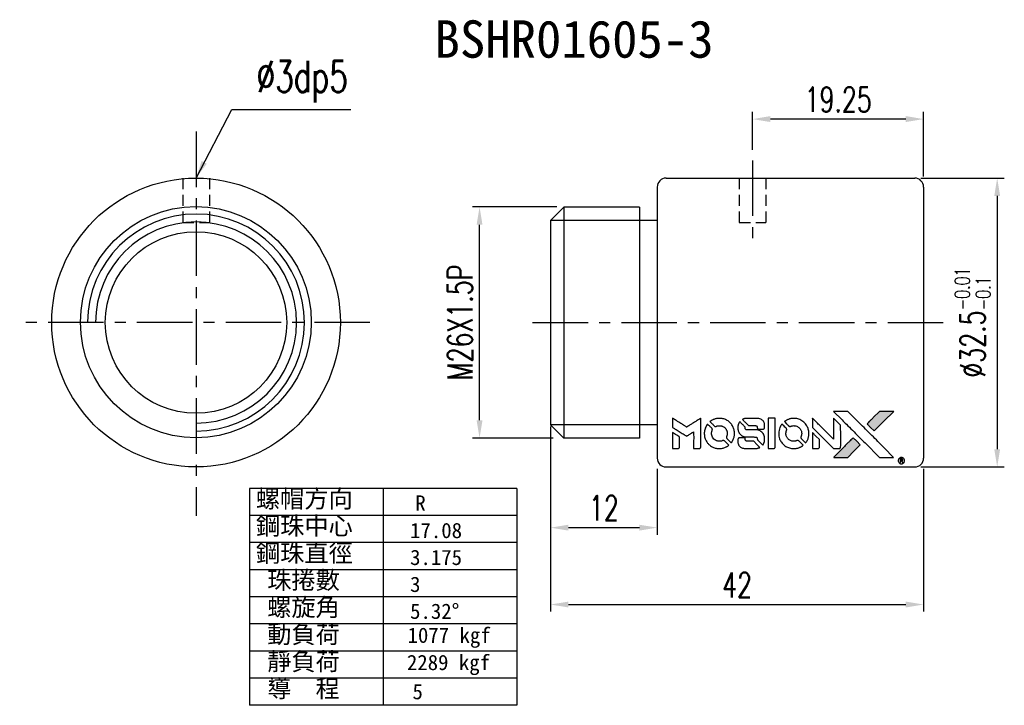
# Model space of a CAD drawing. Extents: x -167 to 168, y 56 to 155.
import ezdxf

# ---------------------------------------------------------------- set-up
doc = ezdxf.new("R2010")
doc.units = 0
doc.header["$MEASUREMENT"] = 0
doc.linetypes.add('CENTER', pattern=[2, 1.25, -0.25, 0.25, -0.25])
doc.linetypes.add('HIDDEN', pattern=[0.375, 0.25, -0.125])
doc.layers.get('0').update_dxf_attribs({"linetype": 'CONTINUOUS'})
for name, color, linetype in [('CEN', 1, 'CENTER'), ('CL', 1, 'CENTER'), ('DIM', 4, 'CONTINUOUS'), ('HID', 2, 'HIDDEN'), ('OUT', 3, 'CONTINUOUS')]:
    doc.layers.add(name, color=color, linetype=linetype)
doc.styles.add('DIM-7', font='SIMPLEX.shx', dxfattribs={"width": 0.7, "bigfont": 'chineset.shx'})
doc.styles.add('T', font='kaiu.ttf')
doc.dimstyles.new('CNS', dxfattribs={"dimtxt": 3.5, "dimasz": 2.5, "dimexe": 1, "dimexo": 1.5, "dimgap": 0.09, "dimtad": 0, "dimdsep": 46, "dimtxsty": 'DIM-7', "dimcen": 0.09, "dimclrd": 1, "dimclre": 1, "dimclrt": 4, "dimadec": 0, "dimazin": 0, "dimtfac": 1, "dimtix": 1, "dimtmove": 2, "dimatfit": 3, "dimfxl": 1, "dimtvp": 0.971429, "dimtolj": 1, "dimarcsym": 0})

# ---------------------------------------------------------------- blocks, each defined once
blk = doc.blocks.new('*D4')
at = {"layer": 'DIM', "color": 7, "lineweight": -2, "transparency": 16777216}
for p, q in [((158.88, 115), (168.27, 115)), ((167.47, 113), (167.47, 84.5)), ((158.88, 82.5), (168.27, 82.5))]:
    blk.add_line(p, q, dxfattribs=at)
at = {"layer": 'DIM', "color": 7, "transparency": 16777216}
for points in [[(167.14, 113), (167.8, 113), (167.47, 115)], [(167.14, 84.5), (167.8, 84.5), (167.47, 82.5)]]:
    blk.add_solid(points, dxfattribs=at)
at = {"layer": 'DIM', "color": 7, "transparency": 16777216, "insert": (164.71, 98.75), "char_height": 2.8, "attachment_point": 5, "rotation": 90, "style": 'DIM-7'}
blk.add_mtext('\\A1;%%c32.5{\\H1.68;\\S-0.01^ -0.1;}', dxfattribs=at)
blk = doc.blocks.new('*D2')
at = {"layer": 'DIM', "color": 7, "lineweight": -2, "transparency": 16777216}
for p, q in [((117.18, 87.05), (117.18, 74.87)), ((129.18, 82.3), (129.18, 74.87)), ((119.18, 75.67), (127.18, 75.67))]:
    blk.add_line(p, q, dxfattribs=at)
at = {"layer": 'DIM', "color": 7, "transparency": 16777216}
for points in [[(119.18, 76), (119.18, 75.34), (117.18, 75.67)], [(127.18, 76), (127.18, 75.34), (129.18, 75.67)]]:
    blk.add_solid(points, dxfattribs=at)
at = {"layer": 'DIM', "color": 7, "transparency": 16777216, "insert": (123.18, 77.87), "char_height": 2.8, "attachment_point": 5, "style": 'DIM-7'}
blk.add_mtext('\\A1;12', dxfattribs=at)
blk = doc.blocks.new('*D1')
at = {"layer": 'DIM', "color": 7, "lineweight": -2, "transparency": 16777216}
for p, q in [((117.18, 86.05), (117.18, 66.22)), ((159.18, 82.3), (159.18, 66.22)), ((119.18, 67.02), (157.18, 67.02))]:
    blk.add_line(p, q, dxfattribs=at)
at = {"layer": 'DIM', "color": 7, "transparency": 16777216}
for points in [[(119.18, 67.35), (119.18, 66.69), (117.18, 67.02)], [(157.18, 67.35), (157.18, 66.69), (159.18, 67.02)]]:
    blk.add_solid(points, dxfattribs=at)
at = {"layer": 'DIM', "color": 7, "transparency": 16777216, "insert": (138.18, 69.22), "char_height": 2.8, "attachment_point": 5, "style": 'DIM-7'}
blk.add_mtext('\\A1;42', dxfattribs=at)
blk = doc.blocks.new('*D3')
at = {"layer": 'DIM', "color": 7, "lineweight": -2, "transparency": 16777216}
for p, q in [((117.89, 111.75), (108.38, 111.75)), ((109.18, 87.75), (109.18, 109.75)), ((117.48, 85.75), (108.38, 85.75))]:
    blk.add_line(p, q, dxfattribs=at)
at = {"layer": 'DIM', "color": 7, "transparency": 16777216}
for points in [[(108.85, 109.75), (109.51, 109.75), (109.18, 111.75)], [(108.85, 87.75), (109.51, 87.75), (109.18, 85.75)]]:
    blk.add_solid(points, dxfattribs=at)
at = {"layer": 'DIM', "color": 7, "transparency": 16777216, "insert": (106.98, 98.75), "char_height": 2.8, "attachment_point": 5, "rotation": 90, "style": 'DIM-7'}
blk.add_mtext('\\A1;M26X1.5P', dxfattribs=at)
blk = doc.blocks.new('*D6')
at = {"layer": 'DIM', "color": 7, "lineweight": -2, "transparency": 16777216}
for p, q in [((139.93, 118.2), (139.93, 122.44)), ((159.18, 115.2), (159.18, 122.44)), ((157.18, 121.64), (141.93, 121.64))]:
    blk.add_line(p, q, dxfattribs=at)
at = {"layer": 'DIM', "color": 7, "transparency": 16777216}
for points in [[(141.93, 121.98), (141.93, 121.31), (139.93, 121.64)], [(157.18, 121.98), (157.18, 121.31), (159.18, 121.64)]]:
    blk.add_solid(points, dxfattribs=at)
at = {"layer": 'DIM', "color": 7, "transparency": 16777216, "insert": (149.56, 123.84), "char_height": 2.8, "attachment_point": 5, "style": 'DIM-7'}
blk.add_mtext('\\A1;19.25', dxfattribs=at)

msp = doc.modelspace()

# ---------------------------------------------------------------- hatches: boundary and pattern name
at = {"linetype": 'Continuous'}
h = msp.add_hatch(color=0, dxfattribs=at)
h.dxf.hatch_style = 1
h.paths.add_polyline_path([(155.818, 88.755), (155.013, 88.755), (154.208, 88.755), (153.514, 88.056, 0.000288), (153.248, 87.788, 0.000479), (153.025, 87.562, 0.000013), (152.822, 87.356, 0.197177), (152.821, 87.353, 0.1112764), (152.821, 87.351, 0.0015954), (153.067, 87.103, 0.0005055), (153.22, 86.95), (153.619, 86.551), (154.719, 87.653)])
h.paths.add_polyline_path([(151.344, 84.28), (152.049, 84.985), (151.649, 85.385, 0.000476), (151.495, 85.538, 0.0015067), (151.246, 85.784, 0.2256647), (151.243, 85.784, 0.0011115), (150.906, 85.449, 0.0003511), (150.698, 85.24, 0.000108), (149.816, 84.355, 0.0006916), (149.371, 83.906, 0.0000771), (149.063, 83.595, 0.1975269), (149.059, 83.584, 0.2961744), (149.062, 83.58, 0.0041949), (149.456, 83.576, 0.0005293), (149.849, 83.575), (150.639, 83.575)])

# ---------------------------------------------------------------- linework, layer by layer
at = {"color": 0}
for points in [[(150.006, 87.787, -0.000056), (150.488, 87.304, -0.000021), (151.163, 86.626, -0.000021), (151.9, 85.889, -0.000025), (152.59, 85.197), (154.207, 83.575), (155.008, 83.577), (155.81, 83.579), (154.729, 84.667, 0.000274), (154.209, 85.19, 0.000123), (153.526, 85.876, 0.000121), (152.803, 86.601, 0.000165), (152.151, 87.255), (150.653, 88.755), (149.846, 88.755), (149.039, 88.755)], [(153.514, 88.056, 0.000288), (153.248, 87.788, 0.000479), (153.025, 87.561, 0.000013), (152.822, 87.356, 0.197177), (152.821, 87.353, 0.197497), (152.822, 87.35, 0.00004), (152.938, 87.233, 0.000836), (153.067, 87.103, 0.000505), (153.22, 86.95), (153.619, 86.551), (154.719, 87.653), (155.818, 88.755), (155.013, 88.755), (154.208, 88.755)], [(130.898, 87.465), (130.898, 86.952), (131.039, 86.866, -0.000297), (131.125, 86.813, -0.000037), (131.313, 86.698, -0.000043), (131.536, 86.562, -0.000036), (131.773, 86.416, 0.000044), (132.006, 86.273, 0.000063), (132.213, 86.146, 0.000035), (132.388, 86.039, 0.0009), (132.436, 86.01), (132.504, 85.969), (132.594, 86.024, 0.001175), (132.646, 86.056, 0.000208), (132.743, 86.116, 0.000225), (132.857, 86.187, 0.000203), (132.974, 86.261, -0.000711), (133.087, 86.331, -0.001119), (133.183, 86.39, -0.000263), (133.268, 86.442, -0.04589), (133.277, 86.447, -0.519312), (133.286, 86.441, -0.001914), (133.288, 86.304, -0.003124), (133.29, 86.077, -0.000285), (133.29, 85.512), (133.29, 84.573), (133.618, 84.573, 0.001727), (133.853, 84.574, 0.025279), (133.935, 84.579, 0.073886), (133.984, 84.591, 0.07426), (134.026, 84.617, 0.03264), (134.037, 84.628, 0.01784), (134.049, 84.642, 0.017712), (134.06, 84.657, 0.026854), (134.069, 84.671), (134.086, 84.704), (134.088, 86.342), (134.09, 87.981), (134.072, 87.969, -0.004595), (134.059, 87.961, -0.00016), (134.01, 87.93, -0.000298), (133.951, 87.893, -0.000208), (133.884, 87.852, 0.000986), (133.689, 87.731, 0.00025), (133.372, 87.533, 0.000268), (133.035, 87.321, 0.000436), (132.749, 87.141, -0.002932), (132.655, 87.083, -0.004718), (132.573, 87.034, -0.001113), (132.502, 86.992, -0.227179), (132.494, 86.991, -0.045982), (132.486, 86.995, -0.000145), (132.391, 87.054, -0.000825), (132.283, 87.121, -0.000517), (132.156, 87.199, 0.000056), (131.723, 87.468, 0.000289), (131.484, 87.617, 0.000481), (131.305, 87.727, 0.000418), (131.118, 87.842), (130.898, 87.978)], [(136.011, 87.962, 0.024131), (135.865, 87.939, 0.022344), (135.718, 87.903, 0.021883), (135.573, 87.852, 0.020884), (135.43, 87.788, 0.010669), (135.348, 87.746, 0.010389), (135.268, 87.699, 0.010913), (135.197, 87.654, 0.022227), (135.143, 87.614), (135.124, 87.598), (135.381, 87.345, 0.002452), (135.482, 87.247, 0.003628), (135.571, 87.163, 0.001662), (135.648, 87.091, 0.070159), (135.666, 87.078, 0.047671), (135.681, 87.073, 0.018624), (135.702, 87.068, 0.017921), (135.726, 87.064, 0.018804), (135.749, 87.062, 0.018255), (135.781, 87.061, 0.041312), (135.806, 87.063, 0.037164), (135.831, 87.07, 0.012342), (135.866, 87.083, -0.015101), (135.952, 87.115, -0.035998), (136.018, 87.132, -0.033244), (136.089, 87.14, -0.011249), (136.193, 87.142, -0.004059), (136.277, 87.142, -0.019693), (136.325, 87.139, -0.027943), (136.364, 87.133, -0.014411), (136.413, 87.121, -0.033089), (136.528, 87.082, -0.033887), (136.636, 87.028, -0.034021), (136.735, 86.96, -0.033942), (136.824, 86.879, -0.02816), (136.904, 86.787, -0.035032), (136.966, 86.692, -0.035269), (137.015, 86.59, -0.029196), (137.052, 86.476, -0.037862), (137.076, 86.344, -0.043657), (137.078, 86.217, -0.043064), (137.059, 86.089, -0.035184), (137.016, 85.958, 0.033699), (136.996, 85.895, 0.052815), (136.988, 85.84, 0.059167), (136.992, 85.788, 0.058972), (137.008, 85.739, 0.059208), (137.032, 85.701, 0.021125), (137.074, 85.653, 0.008691), (137.152, 85.573, 0.000851), (137.343, 85.385, 0.001873), (137.441, 85.289, 0.013884), (137.489, 85.245, 0.022355), (137.519, 85.222, 0.341453), (137.531, 85.222, 0.073011), (137.555, 85.249, 0.004587), (137.614, 85.339, 0.00748), (137.671, 85.433, 0.016837), (137.712, 85.505, 0.028606), (137.789, 85.683, 0.031352), (137.844, 85.862, 0.031004), (137.876, 86.049, 0.0268), (137.886, 86.248, 0.026698), (137.875, 86.459, 0.03002), (137.842, 86.659, 0.030357), (137.785, 86.852, 0.028554), (137.704, 87.04, 0.062944), (137.471, 87.39, 0.062206), (137.157, 87.672, 0.062448), (136.785, 87.867, 0.064355), (136.38, 87.962, 0.017377), (136.299, 87.968, 0.008369), (136.195, 87.969, 0.008367), (136.091, 87.968, 0.01757)], [(139.186, 87.965, 0.018538), (139.135, 87.959, 0.010695), (139.074, 87.947, 0.01068), (139.014, 87.933, 0.017678), (138.963, 87.918, 0.013849), (138.906, 87.897, 0.011814), (138.847, 87.872, 0.004513), (138.792, 87.847, 0.290035), (138.787, 87.839, 0.196418), (138.788, 87.834, 0.000124), (138.886, 87.735, 0.001477), (138.995, 87.624, 0.000898), (139.125, 87.494), (139.464, 87.155), (139.887, 87.153, -0.001471), (140.208, 87.151, -0.028714), (140.306, 87.144, -0.097073), (140.361, 87.126, -0.084199), (140.409, 87.087, -0.042698), (140.431, 87.057, -0.053912), (140.446, 87.025, -0.051004), (140.455, 86.99, -0.032967), (140.458, 86.947, 0.00807), (140.458, 86.926, 0.003023), (140.459, 86.895, 0.002994), (140.461, 86.862, 0.003629), (140.463, 86.831), (140.468, 86.759), (140.793, 86.759, 0.001618), (140.947, 86.759, 0.005206), (141.05, 86.761, 0.00535), (141.122, 86.764, 0.060675), (141.15, 86.769, 0.048484), (141.165, 86.775, 0.02389), (141.183, 86.786, 0.022812), (141.202, 86.799, 0.02462), (141.219, 86.814, 0.061781), (141.252, 86.855, 0.080179), (141.27, 86.899, 0.048561), (141.279, 86.963, 0.010021), (141.281, 87.075, 0.016602), (141.276, 87.226, 0.031409), (141.26, 87.347, 0.036474), (141.232, 87.452, 0.03439), (141.188, 87.554, 0.065928), (141.076, 87.715, 0.069066), (140.928, 87.838, 0.065697), (140.745, 87.921, 0.051559), (140.531, 87.962, 0.020904), (140.417, 87.968, 0.000451), (139.856, 87.969, 0.000419), (139.293, 87.97, 0.022759)], [(141.671, 86.274), (141.673, 84.577), (142.006, 84.577), (142.339, 84.577), (142.378, 84.597, 0.071429), (142.411, 84.621, 0.054799), (142.44, 84.654, 0.053585), (142.461, 84.694, 0.060698), (142.472, 84.736, 0.033975), (142.477, 84.806, 0.000112), (142.477, 85.669, 0.000726), (142.476, 86.513, 0.001084), (142.472, 87.252), (142.467, 87.971), (142.068, 87.971), (141.669, 87.971)], [(144.378, 87.962, 0.023681), (144.238, 87.94, 0.022402), (144.097, 87.905, 0.021929), (143.957, 87.857, 0.020503), (143.818, 87.795, 0.013745), (143.739, 87.754, 0.009767), (143.653, 87.703, 0.009658), (143.575, 87.653, 0.027804), (143.523, 87.614), (143.504, 87.598), (143.753, 87.348, 0.002053), (143.873, 87.229, 0.006738), (143.954, 87.151, 0.007826), (144.012, 87.099, 0.063909), (144.041, 87.08, 0.061532), (144.086, 87.064, 0.068674), (144.131, 87.06, 0.052072), (144.185, 87.069, 0.019648), (144.259, 87.092, -0.018366), (144.348, 87.12, -0.0288), (144.427, 87.137, -0.029061), (144.507, 87.145, -0.019155), (144.6, 87.145, -0.053809), (144.799, 87.115, -0.058833), (144.981, 87.044, -0.058566), (145.143, 86.933, -0.052525), (145.281, 86.783, -0.044733), (145.358, 86.655, -0.040573), (145.415, 86.512, -0.041123), (145.448, 86.364, -0.04951), (145.452, 86.221, -0.017369), (145.446, 86.154, -0.024255), (145.435, 86.095, -0.023787), (145.418, 86.037, -0.015798), (145.393, 85.971, 0.010631), (145.377, 85.93, 0.033653), (145.369, 85.901, 0.037806), (145.365, 85.873, 0.016307), (145.364, 85.836, 0.068179), (145.374, 85.764, 0.095747), (145.404, 85.706, 0.033418), (145.472, 85.629, 0.002133), (145.687, 85.419, 0.001452), (145.809, 85.301, 0.012393), (145.865, 85.25, 0.020479), (145.898, 85.223, 0.344362), (145.911, 85.223, 0.074287), (145.938, 85.253, 0.005454), (145.997, 85.344, 0.008391), (146.055, 85.441, 0.017097), (146.097, 85.519, 0.027375), (146.165, 85.68, 0.02835), (146.215, 85.846, 0.027723), (146.247, 86.02, 0.023913), (146.261, 86.205, 0.027047), (146.255, 86.427, 0.031685), (146.225, 86.635, 0.032425), (146.17, 86.834, 0.031013), (146.089, 87.027, 0.037914), (145.953, 87.255, 0.040153), (145.786, 87.456, 0.039834), (145.589, 87.629, 0.036173), (145.36, 87.775, 0.040752), (145.136, 87.873, 0.035885), (144.889, 87.939, 0.035491), (144.632, 87.969, 0.037615)], [(146.659, 87.472), (146.659, 86.957), (147.853, 85.765), (149.047, 84.573), (149.38, 84.575, 0.0008), (149.593, 84.577, 0.010795), (149.672, 84.579, 0.030495), (149.715, 84.584, 0.080372), (149.744, 84.594, 0.03816), (149.772, 84.612, 0.041799), (149.797, 84.634, 0.042486), (149.817, 84.659, 0.042078), (149.832, 84.688, 0.099276), (149.841, 84.728, 0.003302), (149.844, 84.894, 0.002586), (149.845, 85.184, 0.000204), (149.844, 85.955), (149.842, 87.191), (149.444, 87.587), (149.047, 87.983), (149.043, 86.795), (149.039, 85.608), (147.871, 86.782, 0.000253), (147.421, 87.234, 0.000412), (147.039, 87.616, 0.000041), (146.697, 87.958, 0.041338), (146.681, 87.972), (146.659, 87.988)], [(134.813, 87.272, 0.064158), (134.603, 86.878, 0.06356), (134.499, 86.443, 0.064004), (134.508, 85.998, 0.066747), (134.629, 85.577, 0.04321), (134.773, 85.314, 0.044737), (134.959, 85.082, 0.044901), (135.182, 84.888, 0.044184), (135.438, 84.736, 0.026293), (135.632, 84.654, 0.033344), (135.819, 84.601, 0.033227), (136.012, 84.573, 0.025815), (136.224, 84.567, 0.023119), (136.427, 84.582, 0.031044), (136.609, 84.615, 0.031337), (136.783, 84.67, 0.024258), (136.966, 84.75, 0.015622), (137.029, 84.785, 0.008495), (137.106, 84.831, 0.008415), (137.179, 84.879, 0.020814), (137.23, 84.916), (137.253, 84.935), (137.009, 85.181, 0.002843), (136.826, 85.364, 0.033917), (136.75, 85.43, 0.087906), (136.694, 85.458, 0.073302), (136.627, 85.468, 0.022047), (136.594, 85.467, 0.026465), (136.564, 85.462, 0.022233), (136.53, 85.454, 0.009985), (136.487, 85.441, -0.039011), (136.33, 85.401, -0.044398), (136.175, 85.389, -0.045096), (136.022, 85.404, -0.04265), (135.872, 85.447, -0.071154), (135.66, 85.564, -0.068827), (135.487, 85.736, -0.068713), (135.367, 85.95, -0.070507), (135.31, 86.186, -0.028605), (135.306, 86.287, -0.031418), (135.314, 86.385, -0.031044), (135.335, 86.482, -0.02668), (135.368, 86.581, 0.038913), (135.386, 86.639, 0.043732), (135.394, 86.698, 0.047754), (135.391, 86.751, 0.075756), (135.378, 86.795, 0.07294), (135.362, 86.817, 0.003456), (135.3, 86.885, 0.005023), (135.219, 86.97, 0.002422), (135.113, 87.078, 0.000819), (135.016, 87.174, 0.001349), (134.935, 87.255, 0.0001), (134.861, 87.328, 0.205335), (134.858, 87.329, 0.219821), (134.856, 87.328, 0.002494), (134.844, 87.312, 0.007089), (134.829, 87.294, 0.004494)], [(138.444, 87.526, 0.023289), (138.392, 87.445, 0.026845), (138.35, 87.363, 0.026047), (138.317, 87.275, 0.019751), (138.289, 87.176, 0.013249), (138.277, 87.12, 0.025169), (138.271, 87.074, 0.016532), (138.269, 87.017, 0.002937), (138.268, 86.909, 0.003317), (138.269, 86.814, 0.011808), (138.271, 86.753, 0.01777), (138.275, 86.707, 0.021476), (138.283, 86.664, 0.04325), (138.339, 86.484, 0.045753), (138.424, 86.319, 0.04649), (138.537, 86.176, 0.047672), (138.673, 86.057, 0.025315), (138.732, 86.019, 0.015208), (138.805, 85.98, 0.01512), (138.881, 85.945, 0.022488), (138.95, 85.919, 0.027857), (139.057, 85.892, 0.034138), (139.16, 85.878, 0.014286), (139.316, 85.873, 0.00124), (139.714, 85.872, -0.00103), (139.958, 85.871, -0.002552), (140.137, 85.87, -0.001594), (140.272, 85.867, -0.047676), (140.306, 85.863, -0.085307), (140.366, 85.84, -0.097789), (140.411, 85.798, -0.085947), (140.44, 85.738, -0.051339), (140.455, 85.66, 0.014634), (140.458, 85.633, 0.015028), (140.462, 85.606, 0.014927), (140.467, 85.584, 0.059415), (140.473, 85.571, 0.070595), (140.494, 85.542, 0.00028), (140.775, 85.258, 0.000111), (141.063, 84.966, 0.200239), (141.076, 84.961, 0.268906), (141.083, 84.966, 0.001866), (141.123, 85.036, 0.007532), (141.16, 85.104, 0.017818), (141.185, 85.155, 0.013256), (141.208, 85.212, 0.011636), (141.229, 85.273, 0.011528), (141.248, 85.335, 0.012303), (141.263, 85.397, 0.0423), (141.275, 85.494, 0.013657), (141.278, 85.638, 0.013857), (141.273, 85.783, 0.037428), (141.259, 85.885, 0.014927), (141.242, 85.953, 0.0122), (141.22, 86.025, 0.012518), (141.196, 86.092, 0.023062), (141.173, 86.145, 0.065961), (141.043, 86.337, 0.06055), (140.865, 86.494, 0.059676), (140.651, 86.606, 0.060497), (140.418, 86.664, 0.025683), (140.368, 86.667, 0.001528), (140.217, 86.67, 0.002124), (140.027, 86.671, 0.001173), (139.794, 86.672, -0.000809), (139.387, 86.672, -0.017164), (139.266, 86.677, -0.063931), (139.202, 86.69, -0.108429), (139.156, 86.718, -0.052941), (139.13, 86.749, -0.063675), (139.113, 86.782, -0.050562), (139.102, 86.825, -0.020337), (139.096, 86.886, 0.009897), (139.093, 86.923, 0.016482), (139.088, 86.954, 0.019019), (139.083, 86.978, 0.06043), (139.077, 86.994, 0.076267), (139.051, 87.029, 0.00054), (138.785, 87.293, 0.000307), (138.512, 87.561, 0.142594), (138.49, 87.573, 0.232419), (138.484, 87.572, 0.022995), (138.472, 87.561, 0.024627), (138.458, 87.545, 0.015407)], [(143.187, 87.269, 0.018008), (143.139, 87.195, 0.009842), (143.086, 87.102, 0.009807), (143.035, 87.006, 0.015716), (142.996, 86.921, 0.048467), (142.9, 86.618, 0.045841), (142.863, 86.296, 0.046006), (142.884, 85.973, 0.049638), (142.965, 85.669, 0.064819), (143.175, 85.273, 0.06695), (143.477, 84.948, 0.066691), (143.855, 84.714, 0.063505), (144.288, 84.584, 0.03135), (144.399, 84.572, 0.010439), (144.562, 84.569, 0.010391), (144.724, 84.572, 0.032408), (144.833, 84.584, 0.015696), (144.962, 84.61, 0.018095), (145.082, 84.643, 0.018551), (145.197, 84.685, 0.018352), (145.309, 84.734, 0.015568), (145.383, 84.773, 0.009832), (145.466, 84.823, 0.009795), (145.545, 84.874, 0.023727), (145.6, 84.915), (145.622, 84.933), (145.378, 85.181, 0.001528), (145.24, 85.32, 0.010022), (145.169, 85.389, 0.019586), (145.123, 85.428, 0.061865), (145.089, 85.449, 0.055054), (145.036, 85.466, 0.061607), (144.984, 85.47, 0.048725), (144.922, 85.461, 0.020221), (144.841, 85.438, -0.017722), (144.755, 85.412, -0.02685), (144.677, 85.397, -0.02759), (144.601, 85.39, -0.020233), (144.515, 85.391, -0.04793), (144.352, 85.415, -0.048386), (144.197, 85.469, -0.047866), (144.053, 85.553, -0.044964), (143.925, 85.664, -0.04333), (143.818, 85.797, -0.050921), (143.742, 85.94, -0.051473), (143.696, 86.094, -0.0459), (143.681, 86.26, -0.019014), (143.684, 86.34, -0.024114), (143.693, 86.414, -0.025081), (143.709, 86.484, -0.023892), (143.732, 86.553, 0.008624), (143.752, 86.608, 0.026486), (143.763, 86.645, 0.035074), (143.768, 86.678, 0.02756), (143.769, 86.713, 0.087163), (143.758, 86.77, 0.073291), (143.728, 86.824, 0.028074), (143.661, 86.9, 0.002594), (143.484, 87.079), (143.232, 87.331)], [(130.898, 85.476), (130.898, 84.573), (131.227, 84.573, 0.000842), (131.436, 84.573, 0.010591), (131.515, 84.575, 0.028995), (131.56, 84.58, 0.069543), (131.591, 84.59, 0.051063), (131.62, 84.607, 0.039932), (131.648, 84.632, 0.039414), (131.672, 84.66, 0.045845), (131.689, 84.691, 0.094811), (131.697, 84.723, 0.007124), (131.7, 84.811, 0.004713), (131.702, 84.963, 0.000534), (131.702, 85.305), (131.701, 85.891), (131.618, 85.942, 0.000828), (131.377, 86.091, 0.000879), (131.14, 86.236, 0.000048), (130.909, 86.377, 0.137596), (130.902, 86.379, 0.413028), (130.9, 86.377, 0.000016), (130.899, 86.114, 0.000623), (130.898, 85.822, 0.000374)], [(138.398, 85.769, 0.065483), (138.36, 85.75, 0.053271), (138.324, 85.72, 0.052018), (138.294, 85.682, 0.0556), (138.274, 85.64, 0.036839), (138.267, 85.613, 0.026922), (138.263, 85.581, 0.016905), (138.261, 85.538, 0.004317), (138.26, 85.468, 0.016369), (138.266, 85.322, 0.029936), (138.281, 85.203, 0.03418), (138.309, 85.099, 0.031327), (138.351, 84.996, 0.046935), (138.427, 84.87, 0.054053), (138.523, 84.767, 0.053701), (138.639, 84.686, 0.045364), (138.776, 84.626, 0.032479), (138.897, 84.595, 0.03386), (139.02, 84.579, 0.013578), (139.213, 84.574, 0.001155), (139.71, 84.575, 0.000413), (140.136, 84.577, 0.005008), (140.299, 84.58, 0.013199), (140.392, 84.585, 0.033956), (140.458, 84.595, 0.013909), (140.527, 84.612, 0.010864), (140.601, 84.634, 0.010938), (140.668, 84.657, 0.028702), (140.715, 84.678), (140.75, 84.696), (140.408, 85.043), (140.066, 85.39), (139.666, 85.389, -0.001504), (139.495, 85.39, -0.00328), (139.363, 85.391, -0.001901), (139.261, 85.393, -0.061333), (139.236, 85.397, -0.063621), (139.202, 85.412, -0.048633), (139.168, 85.436, -0.046769), (139.139, 85.467, -0.047961), (139.116, 85.503, -0.02678), (139.102, 85.533, -0.050957), (139.095, 85.559, -0.029398), (139.092, 85.594, -0.00401), (139.089, 85.667), (139.086, 85.785), (138.764, 85.785, 0.001061), (138.571, 85.784, 0.009147), (138.486, 85.782, 0.020721), (138.435, 85.778, 0.051619)], [(146.659, 85.472), (146.659, 84.573), (146.994, 84.575), (147.33, 84.577), (147.368, 84.601, 0.03146), (147.386, 84.614, 0.026444), (147.403, 84.629, 0.026444), (147.418, 84.646, 0.031457), (147.431, 84.664), (147.455, 84.702), (147.457, 85.148), (147.459, 85.593), (147.065, 85.982, 0.000745), (146.914, 86.131, 0.001228), (146.785, 86.257, 0.000087), (146.67, 86.369, 0.195134), (146.665, 86.371, 0.412117), (146.663, 86.368, 0.000048), (146.661, 86.107, 0.00109), (146.659, 85.816, 0.000653)], [(150.698, 85.24, 0.000108), (149.816, 84.355, 0.000692), (149.371, 83.906, 0.000077), (149.063, 83.595, 0.197527), (149.059, 83.584, 0.410182), (149.064, 83.579, 0.000493), (149.228, 83.577, 0.002424), (149.456, 83.576, 0.000529), (149.849, 83.575), (150.639, 83.575), (151.344, 84.28), (152.049, 84.985), (151.649, 85.385, 0.000476), (151.495, 85.538, 0.000789), (151.365, 85.667, 0.000035), (151.247, 85.784, 0.19758), (151.245, 85.785, 0.198396), (151.242, 85.784, 0.000019), (151.082, 85.625, 0.000582), (150.906, 85.449, 0.000351)], [(156.585, 83.547, 0.082374), (156.481, 83.5, 0.083404), (156.399, 83.422, 0.082663), (156.346, 83.321, 0.07897), (156.328, 83.207, 0.084941), (156.35, 83.079, 0.08953), (156.413, 82.968, 0.090743), (156.51, 82.888, 0.090193), (156.629, 82.846, 0.10067), (156.764, 82.852, 0.099454), (156.887, 82.911, 0.097736), (156.979, 83.014, 0.09365), (157.027, 83.145, 0.07584), (157.028, 83.246, 0.068415), (157, 83.346, 0.068328), (156.945, 83.435, 0.075277), (156.87, 83.503, 0.059367), (156.807, 83.535, 0.048986), (156.733, 83.554, 0.048519), (156.657, 83.558, 0.055347)], [(156.535, 83.199), (156.535, 82.997), (156.559, 82.997), (156.582, 82.997), (156.584, 83.082), (156.587, 83.167), (156.636, 83.17), (156.686, 83.172), (156.72, 83.118, -0.003356), (156.735, 83.095, -0.002757), (156.75, 83.07, -0.002784), (156.764, 83.047, -0.007382), (156.773, 83.031, 0.019487), (156.785, 83.011, 0.098302), (156.794, 83.002, 0.116932), (156.804, 82.998, 0.032798), (156.823, 82.997), (156.854, 82.997), (156.832, 83.035, 0.005748), (156.821, 83.053, 0.002522), (156.806, 83.076, 0.002495), (156.791, 83.101, 0.00334), (156.776, 83.124), (156.742, 83.175), (156.77, 83.189, 0.066516), (156.797, 83.208, 0.085926), (156.815, 83.232, 0.082934), (156.825, 83.261, 0.05747), (156.826, 83.296, 0.023576), (156.824, 83.317, 0.043538), (156.819, 83.333, 0.050891), (156.813, 83.346, 0.049897), (156.804, 83.358, 0.067884), (156.778, 83.38, 0.077412), (156.748, 83.393, 0.049266), (156.705, 83.399, 0.012208), (156.635, 83.401), (156.535, 83.401)], [(156.752, 83.337, -0.120545), (156.767, 83.318, -0.09136), (156.773, 83.292, -0.087576), (156.77, 83.265, -0.098026), (156.758, 83.241, -0.079907), (156.746, 83.231, -0.087697), (156.732, 83.225, -0.041371), (156.71, 83.222, -0.005557), (156.663, 83.22), (156.583, 83.217), (156.583, 83.285), (156.583, 83.353), (156.657, 83.353, -0.007471), (156.698, 83.353, -0.035301), (156.721, 83.35, -0.060486), (156.738, 83.345, -0.063546)]]:
    msp.add_lwpolyline(points, format="xyb", close=True, dxfattribs=at)
at = {"layer": 'CEN', "color": 0, "ltscale": 5}
for p, q in [((77.254, 120.241), (77.254, 76.997)), ((96.843, 98.748), (57.398, 98.748))]:
    msp.add_line(p, q, dxfattribs=at)
at = {"layer": 'CL', "color": 0, "ltscale": 5}
for p, q in [((139.931, 116.998), (139.931, 108.132)), ((115.145, 98.748), (161.624, 98.748))]:
    msp.add_line(p, q, dxfattribs=at)
at = {"layer": 'DIM', "color": 0, "ltscale": 5}
for p, q in [((118.681, 111.748), (118.681, 85.748)), ((129.181, 110.248), (117.181, 110.248)), ((129.181, 87.248), (117.181, 87.248))]:
    msp.add_line(p, q, dxfattribs=at)
at = {"layer": 'DIM', "color": 0}
for p, q in [((83.291, 80.082), (83.291, 55.682)), ((113.389, 80.082), (83.291, 80.082)), ((98.34, 80.082), (98.34, 55.682)), ((113.389, 80.082), (113.389, 55.682)), ((113.389, 77.032), (83.291, 77.032)), ((113.389, 73.982), (83.291, 73.982)), ((113.389, 70.932), (83.291, 70.932)), ((113.389, 67.882), (83.291, 67.882)), ((113.389, 64.832), (83.291, 64.832)), ((113.389, 61.782), (83.291, 61.782)), ((113.389, 58.732), (83.291, 58.732)), ((113.389, 55.682), (83.291, 55.682))]:
    msp.add_line(p, q, dxfattribs=at)
msp.add_arc((77.254, 98.748), 12.206, 269.91485, 179.79443, dxfattribs=at)
at = {"layer": 'DIM', "color": 0, "linetype": 'Continuous', "ltscale": 5}
msp.add_arc((77.254, 98.748), 11.317, 270, 180, dxfattribs=at)
at = {"layer": 'HID', "color": 0, "ltscale": 5}
for p, q in [((75.754, 114.998), (75.754, 109.998)), ((78.754, 114.998), (78.754, 109.998)), ((138.431, 114.998), (138.431, 109.998)), ((141.431, 114.998), (141.431, 109.998)), ((75.754, 109.998), (78.754, 109.998)), ((138.431, 109.998), (141.431, 109.998))]:
    msp.add_line(p, q, dxfattribs=at)
at = {"layer": 'OUT', "color": 0, "ltscale": 5}
for p, q in [((130.181, 114.998), (158.181, 114.998)), ((129.181, 113.998), (129.181, 83.498)), ((159.181, 113.998), (159.181, 83.498)), ((117.181, 110.248), (118.681, 111.748)), ((127.181, 111.748), (118.681, 111.748)), ((127.181, 111.748), (127.181, 85.748)), ((117.181, 110.248), (117.181, 87.248)), ((118.681, 85.748), (117.181, 87.248)), ((127.181, 85.748), (118.681, 85.748)), ((130.181, 82.498), (158.181, 82.498))]:
    msp.add_line(p, q, dxfattribs=at)
for centre, radius in [((77.254, 98.748), 16.25), ((77.236, 98.791), 13), ((77.254, 98.748), 10.214)]:
    msp.add_circle(centre, radius, dxfattribs=at)
for centre, start, end in [((130.181, 113.998), 90, 180), ((158.181, 113.998), 0, 90), ((130.181, 83.498), 180, 270), ((158.181, 83.498), 270, 0)]:
    msp.add_arc(centre, 1, start, end, dxfattribs=at)

# ---------------------------------------------------------------- texts
at = {"layer": 'DIM', "color": 0, "style": 'T'}
for s, height, p in [('螺帽方向', 2, (83.997, 77.917)), ('R', 1.72, (101.941, 77.583)), ('鋼珠中心', 2, (83.997, 74.867)), ('17.08', 1.7203, (101.358, 74.493)), ('鋼珠直徑', 2, (83.997, 71.817)), ('3.175', 1.7203, (101.358, 71.464)), ('珠捲數', 2, (85.267, 68.767)), ('3', 1.72, (101.358, 68.434)), ('螺旋角', 2, (85.267, 65.717)), ('5.32%%d', 1.7203, (101.358, 65.405)), ('動負荷', 2, (85.267, 62.667)), ('1077 kgf', 1.7203, (101.073, 62.708)), ('靜負荷', 2, (85.267, 59.617)), ('2289 kgf', 1.7203, (101.001, 59.641)), ('導  程', 2, (85.267, 56.567)), ('5', 1.72, (101.628, 56.36))]:
    msp.add_text(s, height=height, dxfattribs=at).set_placement(p)
at = {"layer": 'DIM', "color": 0, "insert": (104.106, 132.749), "char_height": 4.2, "width": 31.62239, "attachment_point": 1}
msp.add_mtext('{\\fDFKai-SB|b0|i0|c0|p65;BSHR01605-3}', dxfattribs=at)
at = {"layer": 'DIM', "color": 0, "insert": (84.07, 123.515), "char_height": 3.5, "attachment_point": 7, "style": 'DIM-7'}
msp.add_mtext('\\A1;%%c3dp5', dxfattribs=at)

# ---------------------------------------------------------------- dimensions: what is measured, and where the dimension line sits
at = {"layer": 'DIM', "color": 0}
for base, p1, p2, override, picture, middle in [((139.931, 121.642), (159.181, 113.998), (139.931, 116.998), {"dimscale": 0.8, "dimgap": 1, "dimtad": 1, "dimclrd": 7, "dimclre": 7, "dimclrt": 7, "dimtm": 0.1, "dimtfac": 0.6, "dimtmove": 1}, '*D6', (149.556, 123.842)), ((129.181, 75.671), (117.181, 88.248), (129.181, 83.498), {"dimscale": 0.8, "dimgap": 1, "dimtad": 1, "dimclrd": 7, "dimclre": 7, "dimclrt": 7, "dimtol": 0, "dimlim": 0, "dimtm": 0.1, "dimtfac": 0.6, "dimtmove": 1}, '*D2', (123.181, 77.871)), ((159.181, 67.019), (117.181, 87.248), (159.181, 83.498), {"dimscale": 0.8, "dimgap": 1, "dimtad": 1, "dimclrd": 7, "dimclre": 7, "dimclrt": 7, "dimtol": 0, "dimlim": 0, "dimtm": 0.1, "dimtfac": 0.6, "dimtmove": 1}, '*D1', (138.181, 69.219))]:
    dim = msp.add_linear_dim(base=base, p1=p1, p2=p2, dimstyle='CNS', override=override, dxfattribs=at)
    dim.commit()
    dim.dimension.update_dxf_attribs({"geometry": picture, "text_midpoint": middle})
for base, p1, p2, angle, text, override, picture, middle in [((167.47, 82.498), (157.681, 114.998), (157.681, 82.498), 90, '%%c<>', {"dimscale": 0.8, "dimgap": 1, "dimtad": 1, "dimclrd": 7, "dimclre": 7, "dimclrt": 7, "dimtol": 1, "dimtp": -0.01, "dimtm": 0.1, "dimtfac": 0.6, "dimtmove": 1}, '*D4', (164.71, 98.748)), ((109.18, 111.748), (118.681, 85.748), (119.089, 111.748), 270, 'M<>X1.5P', {"dimscale": 0.8, "dimgap": 1, "dimtad": 1, "dimclrd": 7, "dimclre": 7, "dimclrt": 7, "dimtm": 0.1, "dimtfac": 0.6, "dimtmove": 1}, '*D3', (106.98, 98.748))]:
    dim = msp.add_linear_dim(base=base, p1=p1, p2=p2, angle=angle, text=text, dimstyle='CNS', override=override, dxfattribs=at)
    dim.commit()
    dim.dimension.update_dxf_attribs({"geometry": picture, "text_midpoint": middle})

# ---------------------------------------------------------------- leaders
at = {"layer": 'DIM', "color": 0, "annotation_type": 0, "has_hookline": 1, "hookline_direction": 0, "text_width": 10.617}
msp.add_leader([(77.254, 114.998), (81.27, 122.715), (83.27, 122.715)], dimstyle='CNS', override={"dimscale": 0.8, "dimgap": 1, "dimtad": 1, "dimclrd": 7, "dimclre": 7, "dimclrt": 7, "dimtm": 0.1, "dimtfac": 0.6, "dimtmove": 1}, dxfattribs=at)

doc.saveas('drawing.dxf')
